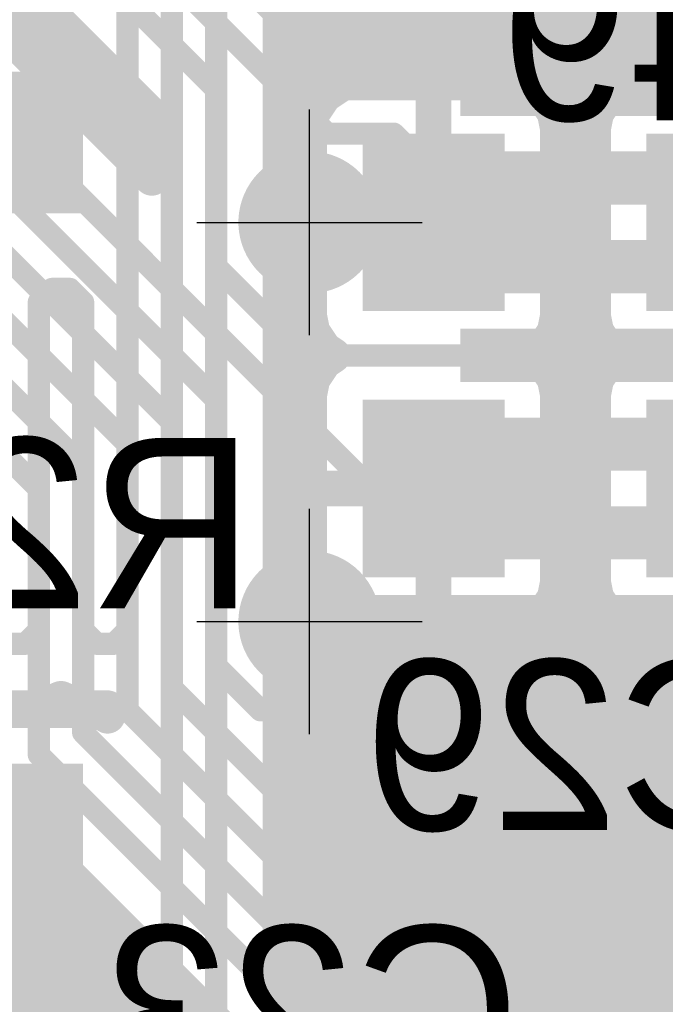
# Model space of a CAD drawing. Extents: x 74 to 326, y 70 to 232.
# Tile 74 of 138: x 167.77 to 171.41, y 167.84 to 173.39. Entities that reach past the tile are written whole.
import ezdxf

# ---------------------------------------------------------------- set-up
doc = ezdxf.new("R2010")
doc.units = 0
for name, color, linetype in [('Bot_Silk', 7, 'CONTINUOUS'), ('Bottom', 2, 'CONTINUOUS'), ('Drill_Layer', 255, 'CONTINUOUS'), ('Gnd', 12, 'CONTINUOUS'), ('Pwr', 13, 'CONTINUOUS'), ('Top', 1, 'CONTINUOUS')]:
    doc.layers.add(name, color=color, linetype=linetype)

# ---------------------------------------------------------------- blocks, each defined once
blk = doc.blocks.new('Cross')
at = {"layer": 'Drill_Layer', "linetype": 'CONTINUOUS'}
for p, q in [((0, -12.7), (0, 12.7)), ((-12.7, 0), (12.7, 0))]:
    blk.add_line(p, q, dxfattribs=at)
blk = doc.blocks.new('UNIT_DISC')
at = {"linetype": 'CONTINUOUS', "const_width": 0.5}
blk.add_lwpolyline([(0.25, 0, 1), (-0.25, 0, 1)], format="xyb", close=True, dxfattribs=at)
blk = doc.blocks.new('SHAPE_EL_236_236_0_0_0_0')
at = {"xscale": 0.6, "yscale": 0.6, "zscale": 0.6}
blk.add_blockref('UNIT_DISC', (0, 0), dxfattribs=at)
blk = doc.blocks.new('SHAPE_TH45_314_236_39_0_0_0')
at = {"linetype": 'CONTINUOUS', "const_width": 0.1}
for points in [[(0.16647, 0.30788, 0.2530389), (-0.16647, 0.30788, 0.2530389)], [(-0.30788, 0.16647, 0.2530389), (-0.30788, -0.16647, 0.2530389)], [(0.30788, -0.16647, 0.2530389), (0.30788, 0.16647, 0.2530389)], [(-0.16647, -0.30788, 0.2530389), (0.16647, -0.30788, 0.2530389)]]:
    blk.add_lwpolyline(points, format="xyb", dxfattribs=at)
at = {"xscale": 0.1, "yscale": 0.1, "zscale": 0.1}
for p in [(-0.16647, 0.30788), (0.16647, 0.30788), (-0.30788, 0.16647), (0.30788, 0.16647), (-0.30788, -0.16647), (0.30788, -0.16647), (-0.16647, -0.30788), (0.16647, -0.30788)]:
    blk.add_blockref('UNIT_DISC', p, dxfattribs=at)
blk = doc.blocks.new('SHAPE_EL_314_314_0_0_0_0')
at = {"xscale": 0.8, "yscale": 0.8, "zscale": 0.8}
blk.add_blockref('UNIT_DISC', (0, 0), dxfattribs=at)
blk = doc.blocks.new('v0306392')
at = {"layer": 'Bottom'}
blk.add_blockref('SHAPE_EL_236_236_0_0_0_0', (0, 0), dxfattribs=at)
at = {"layer": 'Gnd'}
blk.add_blockref('SHAPE_TH45_314_236_39_0_0_0', (0, 0), dxfattribs=at)
at = {"layer": 'Pwr'}
blk.add_blockref('SHAPE_EL_314_314_0_0_0_0', (0, 0), dxfattribs=at)
at = {"layer": 'Top'}
blk.add_blockref('SHAPE_EL_236_236_0_0_0_0', (0, 0), dxfattribs=at)
blk = doc.blocks.new('0603_11751')
at = {"layer": 'Bot_Silk', "linetype": 'CONTINUOUS', "const_width": 0.2}
for points in [[(170.2, 171.05), (170.2, 170.45)], [(171.6, 171.05), (170.2, 171.05)], [(171.6, 170.45), (171.6, 171.05)], [(170.2, 170.45), (171.6, 170.45)]]:
    blk.add_lwpolyline(points, dxfattribs=at)
at = {"layer": 'Bot_Silk', "xscale": 0.2, "yscale": 0.2, "zscale": 0.2}
for p in [(170.2, 171.05), (170.2, 171.05), (171.6, 171.05), (171.6, 171.05), (170.2, 170.45), (170.2, 170.45), (171.6, 170.45), (171.6, 170.45)]:
    blk.add_blockref('UNIT_DISC', p, dxfattribs=at)
blk = doc.blocks.new('SHAPE_SQ_314_393_0_0_0_0')
blk.add_solid([(-0.4, -0.5), (0.4, -0.5), (-0.4, 0.5), (0.4, 0.5)])
blk = doc.blocks.new('SHAPE_EL_196_196_0_0_0_0')
at = {"xscale": 0.5, "yscale": 0.5, "zscale": 0.5}
blk.add_blockref('UNIT_DISC', (0, 0), dxfattribs=at)
blk = doc.blocks.new('w800h1000395_F')
at = {"layer": 'Bottom'}
blk.add_blockref('SHAPE_SQ_314_393_0_0_0_0', (0, 0), dxfattribs=at)
at = {"layer": 'Gnd'}
blk.add_blockref('SHAPE_EL_196_196_0_0_0_0', (0, 0), dxfattribs=at)
at = {"layer": 'Pwr'}
blk.add_blockref('SHAPE_EL_196_196_0_0_0_0', (0, 0), dxfattribs=at)
blk = doc.blocks.new('w800h1000392_F')
at = {"layer": 'Bottom'}
blk.add_blockref('SHAPE_SQ_314_393_0_0_0_0', (0, 0), dxfattribs=at)
at = {"layer": 'Gnd'}
blk.add_blockref('SHAPE_EL_196_196_0_0_0_0', (0, 0), dxfattribs=at)
at = {"layer": 'Pwr'}
blk.add_blockref('SHAPE_EL_196_196_0_0_0_0', (0, 0), dxfattribs=at)
blk = doc.blocks.new('C29')
for name, p in [('w800h1000392_F', (170.1, 170.75)), ('w800h1000395_F', (171.7, 170.75)), ('0603_11751', (0, 0))]:
    blk.add_blockref(name, p)
at = {"layer": 'Bot_Silk', "text_generation_flag": 2}
blk.add_text('C29', height=0.96, dxfattribs=at).set_placement((172.06875, 168.825))
blk = doc.blocks.new('0603_11736')
at = {"layer": 'Bot_Silk', "linetype": 'CONTINUOUS', "const_width": 0.2}
for points in [[(170.2, 172.55), (170.2, 171.95)], [(171.6, 172.55), (170.2, 172.55)], [(171.6, 171.95), (171.6, 172.55)], [(170.2, 171.95), (171.6, 171.95)]]:
    blk.add_lwpolyline(points, dxfattribs=at)
at = {"layer": 'Bot_Silk', "xscale": 0.2, "yscale": 0.2, "zscale": 0.2}
for p in [(170.2, 172.55), (170.2, 172.55), (171.6, 172.55), (171.6, 172.55), (170.2, 171.95), (170.2, 171.95), (171.6, 171.95), (171.6, 171.95)]:
    blk.add_blockref('UNIT_DISC', p, dxfattribs=at)
blk = doc.blocks.new('C49')
for name, p in [('w800h1000392_F', (170.1, 172.25)), ('w800h1000395_F', (171.7, 172.25)), ('0603_11736', (0, 0))]:
    blk.add_blockref(name, p)
at = {"layer": 'Bot_Silk', "text_generation_flag": 2}
blk.add_text('C49', height=0.96, dxfattribs=at).set_placement((172.8375, 172.825))
blk = doc.blocks.new('0603_18759')
at = {"layer": 'Bot_Silk', "linetype": 'CONTINUOUS', "const_width": 0.2}
for points in [[(167.925, 174.2), (167.325, 174.2)], [(167.325, 174.2), (167.325, 172.8)], [(167.925, 172.8), (167.925, 174.2)], [(167.325, 172.8), (167.925, 172.8)]]:
    blk.add_lwpolyline(points, dxfattribs=at)
at = {"layer": 'Bot_Silk', "xscale": 0.2, "yscale": 0.2, "zscale": 0.2}
for p in [(167.325, 174.2), (167.325, 174.2), (167.925, 174.2), (167.925, 174.2), (167.325, 172.8), (167.325, 172.8), (167.925, 172.8), (167.925, 172.8)]:
    blk.add_blockref('UNIT_DISC', p, dxfattribs=at)
blk = doc.blocks.new('w800h100076_F')
at = {"layer": 'Bottom'}
blk.add_blockref('SHAPE_SQ_314_393_0_0_0_0', (0, 0), dxfattribs=at)
at = {"layer": 'Gnd'}
blk.add_blockref('SHAPE_EL_196_196_0_0_0_0', (0, 0), dxfattribs=at)
at = {"layer": 'Pwr'}
blk.add_blockref('SHAPE_EL_196_196_0_0_0_0', (0, 0), dxfattribs=at)
blk = doc.blocks.new('C26')
at = {"rotation": -270}
for name, p in [('w800h1000392_F', (167.625, 174.3)), ('w800h100076_F', (167.625, 172.7))]:
    blk.add_blockref(name, p, dxfattribs=at)
blk.add_blockref('0603_18759', (0, 0))
at = {"layer": 'Bot_Silk', "text_generation_flag": 2}
blk.add_text('C26', height=0.96, dxfattribs=at).set_placement((170.5875, 173.575))
blk = doc.blocks.new('0805_11363')
at = {"layer": 'Bot_Silk', "linetype": 'CONTINUOUS', "const_width": 0.2}
for points in [[(164.225, 171.25), (164.225, 170.25)], [(164.225, 171.25), (166.025, 171.25)], [(166.025, 171.25), (166.025, 170.25)], [(166.025, 170.25), (164.225, 170.25)]]:
    blk.add_lwpolyline(points, dxfattribs=at)
at = {"layer": 'Bot_Silk', "xscale": 0.2, "yscale": 0.2, "zscale": 0.2}
for p in [(164.225, 171.25), (164.225, 171.25), (166.025, 171.25), (166.025, 171.25), (164.225, 170.25), (164.225, 170.25), (166.025, 170.25), (166.025, 170.25)]:
    blk.add_blockref('UNIT_DISC', p, dxfattribs=at)
blk = doc.blocks.new('SHAPE_SQ_393_551_0_0_0_0')
blk.add_solid([(-0.5, -0.7), (0.5, -0.7), (-0.5, 0.7), (0.5, 0.7)])
blk = doc.blocks.new('w1000h1400395_F')
at = {"layer": 'Bottom'}
blk.add_blockref('SHAPE_SQ_393_551_0_0_0_0', (0, 0), dxfattribs=at)
at = {"layer": 'Gnd'}
blk.add_blockref('SHAPE_EL_196_196_0_0_0_0', (0, 0), dxfattribs=at)
at = {"layer": 'Pwr'}
blk.add_blockref('SHAPE_EL_196_196_0_0_0_0', (0, 0), dxfattribs=at)
blk = doc.blocks.new('w1000h140076_F')
at = {"layer": 'Bottom'}
blk.add_blockref('SHAPE_SQ_393_551_0_0_0_0', (0, 0), dxfattribs=at)
at = {"layer": 'Gnd'}
blk.add_blockref('SHAPE_EL_196_196_0_0_0_0', (0, 0), dxfattribs=at)
at = {"layer": 'Pwr'}
blk.add_blockref('SHAPE_EL_196_196_0_0_0_0', (0, 0), dxfattribs=at)
blk = doc.blocks.new('R25')
for name, p in [('w1000h140076_F', (164.125, 170.75)), ('w1000h1400395_F', (166.125, 170.75)), ('0805_11363', (0, 0))]:
    blk.add_blockref(name, p)
at = {"layer": 'Bot_Silk', "text_generation_flag": 2}
blk.add_text('R25', height=0.96, dxfattribs=at).set_placement((169.0875, 170.075))
blk = doc.blocks.new('0603_21265')
at = {"layer": 'Bot_Silk', "linetype": 'CONTINUOUS', "const_width": 0.2}
for points in [[(167.925, 168.7), (167.325, 168.7)], [(167.325, 168.7), (167.325, 167.3)], [(167.925, 167.3), (167.925, 168.7)], [(167.325, 167.3), (167.925, 167.3)]]:
    blk.add_lwpolyline(points, dxfattribs=at)
at = {"layer": 'Bot_Silk', "xscale": 0.2, "yscale": 0.2, "zscale": 0.2}
for p in [(167.325, 168.7), (167.325, 168.7), (167.925, 168.7), (167.925, 168.7), (167.325, 167.3), (167.325, 167.3), (167.925, 167.3), (167.925, 167.3)]:
    blk.add_blockref('UNIT_DISC', p, dxfattribs=at)
blk = doc.blocks.new('w800h100075_F')
at = {"layer": 'Bottom'}
blk.add_blockref('SHAPE_SQ_314_393_0_0_0_0', (0, 0), dxfattribs=at)
at = {"layer": 'Gnd'}
blk.add_blockref('SHAPE_EL_196_196_0_0_0_0', (0, 0), dxfattribs=at)
at = {"layer": 'Pwr'}
blk.add_blockref('SHAPE_EL_196_196_0_0_0_0', (0, 0), dxfattribs=at)
blk = doc.blocks.new('C23')
at = {"rotation": -270}
for name, p in [('w800h1000392_F', (167.625, 168.8)), ('w800h100075_F', (167.625, 167.2))]:
    blk.add_blockref(name, p, dxfattribs=at)
blk.add_blockref('0603_21265', (0, 0))
at = {"layer": 'Bot_Silk', "text_generation_flag": 2}
blk.add_text('C23', height=0.96, dxfattribs=at).set_placement((170.5875, 167.325))
blk = doc.blocks.new('SHAPE_SQ_511_118_0_0_0_0')
blk.add_solid([(-0.65, -0.15), (0.65, -0.15), (-0.65, 0.15), (0.65, 0.15)])
blk = doc.blocks.new('w1300h300465')
at = {"layer": 'Gnd'}
blk.add_blockref('SHAPE_EL_196_196_0_0_0_0', (0, 0), dxfattribs=at)
at = {"layer": 'Pwr'}
blk.add_blockref('SHAPE_EL_196_196_0_0_0_0', (0, 0), dxfattribs=at)
at = {"layer": 'Top'}
blk.add_blockref('SHAPE_SQ_511_118_0_0_0_0', (0, 0), dxfattribs=at)
blk = doc.blocks.new('w1300h300472')
at = {"layer": 'Gnd'}
blk.add_blockref('SHAPE_EL_196_196_0_0_0_0', (0, 0), dxfattribs=at)
at = {"layer": 'Pwr'}
blk.add_blockref('SHAPE_EL_196_196_0_0_0_0', (0, 0), dxfattribs=at)
at = {"layer": 'Top'}
blk.add_blockref('SHAPE_SQ_511_118_0_0_0_0', (0, 0), dxfattribs=at)
blk = doc.blocks.new('w1300h300464')
at = {"layer": 'Gnd'}
blk.add_blockref('SHAPE_EL_196_196_0_0_0_0', (0, 0), dxfattribs=at)
at = {"layer": 'Pwr'}
blk.add_blockref('SHAPE_EL_196_196_0_0_0_0', (0, 0), dxfattribs=at)
at = {"layer": 'Top'}
blk.add_blockref('SHAPE_SQ_511_118_0_0_0_0', (0, 0), dxfattribs=at)
blk = doc.blocks.new('w1300h300395')
at = {"layer": 'Gnd'}
blk.add_blockref('SHAPE_EL_196_196_0_0_0_0', (0, 0), dxfattribs=at)
at = {"layer": 'Pwr'}
blk.add_blockref('SHAPE_EL_196_196_0_0_0_0', (0, 0), dxfattribs=at)
at = {"layer": 'Top'}
blk.add_blockref('SHAPE_SQ_511_118_0_0_0_0', (0, 0), dxfattribs=at)
blk = doc.blocks.new('w1300h300474')
at = {"layer": 'Gnd'}
blk.add_blockref('SHAPE_EL_196_196_0_0_0_0', (0, 0), dxfattribs=at)
at = {"layer": 'Pwr'}
blk.add_blockref('SHAPE_EL_196_196_0_0_0_0', (0, 0), dxfattribs=at)
at = {"layer": 'Top'}
blk.add_blockref('SHAPE_SQ_511_118_0_0_0_0', (0, 0), dxfattribs=at)
blk = doc.blocks.new('w1300h300473')
at = {"layer": 'Gnd'}
blk.add_blockref('SHAPE_EL_196_196_0_0_0_0', (0, 0), dxfattribs=at)
at = {"layer": 'Pwr'}
blk.add_blockref('SHAPE_EL_196_196_0_0_0_0', (0, 0), dxfattribs=at)
at = {"layer": 'Top'}
blk.add_blockref('SHAPE_SQ_511_118_0_0_0_0', (0, 0), dxfattribs=at)
blk = doc.blocks.new('w1300h300392')
at = {"layer": 'Gnd'}
blk.add_blockref('SHAPE_EL_196_196_0_0_0_0', (0, 0), dxfattribs=at)
at = {"layer": 'Pwr'}
blk.add_blockref('SHAPE_EL_196_196_0_0_0_0', (0, 0), dxfattribs=at)
at = {"layer": 'Top'}
blk.add_blockref('SHAPE_SQ_511_118_0_0_0_0', (0, 0), dxfattribs=at)
blk = doc.blocks.new('w1300h300461')
at = {"layer": 'Gnd'}
blk.add_blockref('SHAPE_EL_196_196_0_0_0_0', (0, 0), dxfattribs=at)
at = {"layer": 'Pwr'}
blk.add_blockref('SHAPE_EL_196_196_0_0_0_0', (0, 0), dxfattribs=at)
at = {"layer": 'Top'}
blk.add_blockref('SHAPE_SQ_511_118_0_0_0_0', (0, 0), dxfattribs=at)
blk = doc.blocks.new('w1300h300458')
at = {"layer": 'Gnd'}
blk.add_blockref('SHAPE_EL_196_196_0_0_0_0', (0, 0), dxfattribs=at)
at = {"layer": 'Pwr'}
blk.add_blockref('SHAPE_EL_196_196_0_0_0_0', (0, 0), dxfattribs=at)
at = {"layer": 'Top'}
blk.add_blockref('SHAPE_SQ_511_118_0_0_0_0', (0, 0), dxfattribs=at)
blk = doc.blocks.new('w1300h300463')
at = {"layer": 'Gnd'}
blk.add_blockref('SHAPE_EL_196_196_0_0_0_0', (0, 0), dxfattribs=at)
at = {"layer": 'Pwr'}
blk.add_blockref('SHAPE_EL_196_196_0_0_0_0', (0, 0), dxfattribs=at)
at = {"layer": 'Top'}
blk.add_blockref('SHAPE_SQ_511_118_0_0_0_0', (0, 0), dxfattribs=at)
blk = doc.blocks.new('w1300h300462')
at = {"layer": 'Gnd'}
blk.add_blockref('SHAPE_EL_196_196_0_0_0_0', (0, 0), dxfattribs=at)
at = {"layer": 'Pwr'}
blk.add_blockref('SHAPE_EL_196_196_0_0_0_0', (0, 0), dxfattribs=at)
at = {"layer": 'Top'}
blk.add_blockref('SHAPE_SQ_511_118_0_0_0_0', (0, 0), dxfattribs=at)
blk = doc.blocks.new('U2')
for name, p in [('w1300h300465', (170.9, 173.5)), ('w1300h300472', (170.9, 173)), ('w1300h300464', (170.9, 172.5)), ('w1300h300395', (170.9, 172)), ('w1300h300474', (170.9, 171.5)), ('w1300h300395', (170.9, 171)), ('w1300h300473', (170.9, 170.5)), ('w1300h300392', (170.9, 170)), ('w1300h300463', (170.9, 169.5)), ('w1300h300462', (170.9, 169)), ('w1300h300461', (170.9, 168.5)), ('w1300h300458', (170.9, 168))]:
    blk.add_blockref(name, p)
blk = doc.blocks.new('CUPOUR_L1_F0_TT90_31294')
at = {"layer": 'Top', "linetype": 'CONTINUOUS', "const_width": 0.2}
for points in [[(165.9875, 175.02516), (168.5125, 172.50016)], [(168.5125, 172.84984), (167.06768, 174.29466)], [(167.6125, 173.40016), (167.96218, 173.40016)], [(167.7625, 173.25016), (168.11218, 173.25016)], [(167.9125, 173.10016), (168.26218, 173.10016)], [(168.0625, 172.95016), (168.41218, 172.95016)], [(168.5125, 172.50016), (168.5125, 172.84984)], [(168.2125, 172.80016), (168.5125, 172.80016)], [(168.3625, 172.65016), (168.5125, 172.65016)], [(171, 170), (171.85, 170)], [(169.24984, 167.3625), (167.56768, 169.04466)], [(163.19676, 168.9), (167.71234, 168.9)], [(163.29699, 168.75), (167.86234, 168.75)], [(163.38798, 168.6), (168.01234, 168.6)], [(163.41782, 168.45), (168.16234, 168.45)], [(163.44766, 168.3), (168.31234, 168.3)], [(163.45363, 168.15), (168.46234, 168.15)], [(163.42379, 168), (168.61234, 168)], [(163.39395, 167.85), (168.76234, 167.85)]]:
    blk.add_lwpolyline(points, dxfattribs=at)
at = {"layer": 'Top', "xscale": 0.2, "yscale": 0.2, "zscale": 0.2}
for p in [(167.96218, 173.40016), (167.7625, 173.25016), (168.11218, 173.25016), (167.9125, 173.10016), (168.26218, 173.10016), (168.0625, 172.95016), (168.41218, 172.95016), (168.5125, 172.84984), (168.5125, 172.84984), (168.2125, 172.80016), (168.5125, 172.80016), (168.3625, 172.65016), (168.5125, 172.65016), (168.5125, 172.50016), (168.5125, 172.50016), (171, 170), (167.71234, 168.9), (167.86234, 168.75), (168.01234, 168.6), (168.16234, 168.45), (168.31234, 168.3), (168.46234, 168.15), (168.61234, 168), (168.76234, 167.85)]:
    blk.add_blockref('UNIT_DISC', p, dxfattribs=at)
blk = doc.blocks.new('CUPOUR_L2_F0_TT90_39393')
at = {"layer": 'Bottom', "linetype": 'CONTINUOUS', "const_width": 0.2}
for points in [[(169.2375, 176.84984), (169.2375, 162.30289)], [(169.2375, 173.35), (176.825, 173.35)], [(169.2375, 173.2), (176.825, 173.2)], [(169.2375, 173.05), (176.825, 173.05)], [(169.48372, 172.96628), (169.58295, 173.03259)], [(169.58295, 173.03259), (169.67046, 173.05)], [(169.67046, 173.05), (170.52954, 173.05)], [(170.1, 172.35), (170.1, 173.05)], [(170.52954, 173.05), (170.61705, 173.03259)], [(170.61705, 173.03259), (170.71628, 172.96628)], [(171.08372, 172.96628), (171.18295, 173.03259)], [(171.18295, 173.03259), (171.27046, 173.05)], [(171.27046, 173.05), (172.12954, 173.05)], [(169.41741, 172.86705), (169.48372, 172.96628)], [(170.71628, 172.96628), (170.78259, 172.86705)], [(171.01741, 172.86705), (171.08372, 172.96628)], [(169.2375, 172.9), (169.43942, 172.9)], [(169.4, 172.77954), (169.41741, 172.86705)], [(170.76057, 172.9), (171.03942, 172.9)], [(170.78259, 172.86705), (170.8, 172.77954)], [(171, 172.77954), (171.01741, 172.86705)], [(169.2375, 172.75), (169.4, 172.75)], [(169.4, 171.72046), (169.4, 172.77954)], [(170.8, 172.77954), (170.8, 171.72046)], [(170.8, 172.75), (171, 172.75)], [(171, 171.72046), (171, 172.77954)], [(169.2375, 172.6), (169.4, 172.6)], [(170.8, 172.6), (171, 172.6)], [(169.2375, 172.45), (169.4, 172.45)], [(170.8, 172.45), (171, 172.45)], [(169.2375, 172.3), (169.4, 172.3)], [(170.8, 172.3), (171, 172.3)], [(170, 172.25), (169.4, 172.25)], [(170.2, 172.25), (170.8, 172.25)], [(169.2375, 172.15), (169.4, 172.15)], [(170.8, 172.15), (171, 172.15)], [(169.2375, 172), (169.4, 172)], [(170.8, 172), (171, 172)], [(169.2375, 171.85), (169.4, 171.85)], [(170.8, 171.85), (171, 171.85)], [(169.2375, 171.7), (169.40407, 171.7)], [(169.41741, 171.63295), (169.4, 171.72046)], [(170.8, 171.72046), (170.78259, 171.63295)], [(170.79592, 171.7), (171.00407, 171.7)], [(171.01741, 171.63295), (171, 171.72046)], [(169.48372, 171.53372), (169.41741, 171.63295)], [(170.78259, 171.63295), (170.71628, 171.53372)], [(171.08372, 171.53372), (171.01741, 171.63295)], [(169.2375, 171.55), (169.47284, 171.55)], [(169.53418, 171.5), (169.48372, 171.53372)], [(170.71628, 171.53372), (170.66581, 171.5)], [(170.72715, 171.55), (171.07284, 171.55)], [(171.13418, 171.5), (171.08372, 171.53372)], [(169.41741, 171.36705), (169.48372, 171.46628)], [(169.48372, 171.46628), (169.53418, 171.5)], [(170.66581, 171.5), (170.71628, 171.46628)], [(170.71628, 171.46628), (170.78259, 171.36705)], [(171.01741, 171.36705), (171.08372, 171.46628)], [(171.08372, 171.46628), (171.13418, 171.5)], [(169.2375, 171.4), (169.43942, 171.4)], [(169.4, 171.27954), (169.41741, 171.36705)], [(170.76057, 171.4), (171.03942, 171.4)], [(170.78259, 171.36705), (170.8, 171.27954)], [(171, 171.27954), (171.01741, 171.36705)], [(169.2375, 171.25), (169.4, 171.25)], [(169.4, 170.22046), (169.4, 171.27954)], [(170.8, 171.27954), (170.8, 170.22046)], [(170.8, 171.25), (171, 171.25)], [(171, 170.22046), (171, 171.27954)], [(169.2375, 171.1), (169.4, 171.1)], [(170.8, 171.1), (171, 171.1)], [(169.2375, 170.95), (169.4, 170.95)], [(170.8, 170.95), (171, 170.95)], [(169.2375, 170.8), (169.4, 170.8)], [(170.8, 170.8), (171, 170.8)], [(170, 170.75), (169.4, 170.75)], [(170.2, 170.75), (170.8, 170.75)], [(169.2375, 170.65), (169.4, 170.65)], [(170.1, 170.65), (170.1, 169.95)], [(170.8, 170.65), (171, 170.65)], [(169.2375, 170.5), (169.4, 170.5)], [(170.8, 170.5), (171, 170.5)], [(169.2375, 170.35), (169.4, 170.35)], [(170.8, 170.35), (171, 170.35)], [(169.2375, 170.2), (169.40407, 170.2)], [(169.41741, 170.13295), (169.4, 170.22046)], [(170.8, 170.22046), (170.78259, 170.13295)], [(170.79592, 170.2), (171.00407, 170.2)], [(171.01741, 170.13295), (171, 170.22046)], [(169.48372, 170.03372), (169.41741, 170.13295)], [(170.78259, 170.13295), (170.71628, 170.03372)], [(171.08372, 170.03372), (171.01741, 170.13295)], [(169.2375, 170.05), (169.47284, 170.05)], [(169.58295, 169.96741), (169.48372, 170.03372)], [(170.71628, 170.03372), (170.61705, 169.96741)], [(170.72715, 170.05), (171.07284, 170.05)], [(171.18295, 169.96741), (171.08372, 170.03372)], [(169.67046, 169.95), (169.58295, 169.96741)], [(170.61705, 169.96741), (170.52954, 169.95)], [(171.27046, 169.95), (171.18295, 169.96741)], [(170.52954, 169.95), (169.67046, 169.95)], [(172.12954, 169.95), (171.27046, 169.95)], [(169.2375, 169.9), (176.825, 169.9)], [(169.2375, 169.75), (176.825, 169.75)], [(169.2375, 169.6), (176.825, 169.6)], [(167.91112, 169.52866), (167.87211, 169.5125)], [(168, 169.56546), (167.91112, 169.52866)], [(168.08887, 169.52866), (168, 169.56546)], [(168.12789, 169.5125), (168.08887, 169.52866)], [(167.09546, 169.5), (168.15454, 169.5)], [(167.87211, 169.5125), (167.62789, 169.5125)], [(168.2625, 169.5125), (168.12789, 169.5125)], [(168.15454, 169.5), (168.24205, 169.48259)], [(168.24205, 169.48259), (168.2625, 169.46892)], [(168.2625, 169.46892), (168.2625, 169.5125)], [(169.2375, 169.45), (176.825, 169.45)], [(169.2375, 169.3), (176.825, 169.3)], [(169.2375, 169.15), (176.825, 169.15)], [(169.2375, 169), (176.825, 169)], [(169.2375, 168.85), (176.825, 168.85)], [(169.2375, 168.7), (176.825, 168.7)], [(169.2375, 168.55), (176.825, 168.55)], [(169.2375, 168.4), (176.825, 168.4)], [(169.2375, 168.25), (176.825, 168.25)], [(169.2375, 168.1), (176.825, 168.1)], [(169.2375, 167.95), (176.825, 167.95)], [(169.2375, 167.8), (176.825, 167.8)]]:
    blk.add_lwpolyline(points, dxfattribs=at)
at = {"layer": 'Bottom', "xscale": 0.2, "yscale": 0.2, "zscale": 0.2}
for p in [(169.2375, 173.35), (169.2375, 173.2), (169.2375, 173.05), (169.58295, 173.03259), (169.58295, 173.03259), (169.67046, 173.05), (169.67046, 173.05), (170.1, 173.05), (170.52954, 173.05), (170.52954, 173.05), (170.61705, 173.03259), (170.61705, 173.03259), (171.18295, 173.03259), (171.18295, 173.03259), (171.27046, 173.05), (171.27046, 173.05), (169.48372, 172.96628), (169.48372, 172.96628), (170.71628, 172.96628), (170.71628, 172.96628), (171.08372, 172.96628), (171.08372, 172.96628), (169.2375, 172.9), (169.41741, 172.86705), (169.41741, 172.86705), (169.43942, 172.9), (170.76057, 172.9), (170.78259, 172.86705), (170.78259, 172.86705), (171.01741, 172.86705), (171.01741, 172.86705), (171.03942, 172.9), (169.2375, 172.75), (169.4, 172.77954), (169.4, 172.77954), (169.4, 172.75), (170.8, 172.77954), (170.8, 172.77954), (170.8, 172.75), (171, 172.77954), (171, 172.77954), (171, 172.75), (169.2375, 172.6), (169.4, 172.6), (170.8, 172.6), (171, 172.6), (169.2375, 172.45), (169.4, 172.45), (170.8, 172.45), (171, 172.45), (169.2375, 172.3), (169.4, 172.3), (170.1, 172.35), (170.8, 172.3), (171, 172.3), (169.4, 172.25), (170, 172.25), (170.2, 172.25), (170.8, 172.25), (169.2375, 172.15), (169.4, 172.15), (170.8, 172.15), (171, 172.15), (169.2375, 172), (169.4, 172), (170.8, 172), (171, 172), (169.2375, 171.85), (169.4, 171.85), (170.8, 171.85), (171, 171.85), (169.2375, 171.7), (169.4, 171.72046), (169.4, 171.72046), (169.40407, 171.7), (170.79592, 171.7), (170.8, 171.72046), (170.8, 171.72046), (171, 171.72046), (171, 171.72046), (171.00407, 171.7), (169.41741, 171.63295), (169.41741, 171.63295), (170.78259, 171.63295), (170.78259, 171.63295), (171.01741, 171.63295), (171.01741, 171.63295), (169.2375, 171.55), (169.47284, 171.55), (169.48372, 171.53372), (169.48372, 171.53372), (170.71628, 171.53372), (170.71628, 171.53372), (170.72715, 171.55), (171.07284, 171.55), (171.08372, 171.53372), (171.08372, 171.53372), (169.48372, 171.46628), (169.48372, 171.46628), (169.53418, 171.5), (169.53418, 171.5), (170.66581, 171.5), (170.66581, 171.5), (170.71628, 171.46628), (170.71628, 171.46628), (171.08372, 171.46628), (171.08372, 171.46628), (171.13418, 171.5), (171.13418, 171.5), (169.2375, 171.4), (169.41741, 171.36705), (169.41741, 171.36705), (169.43942, 171.4), (170.76057, 171.4), (170.78259, 171.36705), (170.78259, 171.36705), (171.01741, 171.36705), (171.01741, 171.36705), (171.03942, 171.4), (169.2375, 171.25), (169.4, 171.27954), (169.4, 171.27954), (169.4, 171.25), (170.8, 171.27954), (170.8, 171.27954), (170.8, 171.25), (171, 171.27954), (171, 171.27954), (171, 171.25), (169.2375, 171.1), (169.4, 171.1), (170.8, 171.1), (171, 171.1), (169.2375, 170.95), (169.4, 170.95), (170.8, 170.95), (171, 170.95), (169.2375, 170.8), (169.4, 170.8), (170.8, 170.8), (171, 170.8), (169.4, 170.75), (170, 170.75), (170.2, 170.75), (170.8, 170.75), (169.2375, 170.65), (169.4, 170.65), (170.1, 170.65), (170.8, 170.65), (171, 170.65), (169.2375, 170.5), (169.4, 170.5), (170.8, 170.5), (171, 170.5), (169.2375, 170.35), (169.4, 170.35), (170.8, 170.35), (171, 170.35), (169.2375, 170.2), (169.4, 170.22046), (169.4, 170.22046), (169.40407, 170.2), (170.79592, 170.2), (170.8, 170.22046), (170.8, 170.22046), (171, 170.22046), (171, 170.22046), (171.00407, 170.2), (169.41741, 170.13295), (169.41741, 170.13295), (170.78259, 170.13295), (170.78259, 170.13295), (171.01741, 170.13295), (171.01741, 170.13295), (169.2375, 170.05), (169.47284, 170.05), (169.48372, 170.03372), (169.48372, 170.03372), (170.71628, 170.03372), (170.71628, 170.03372), (170.72715, 170.05), (171.07284, 170.05), (171.08372, 170.03372), (171.08372, 170.03372), (169.58295, 169.96741), (169.58295, 169.96741), (170.61705, 169.96741), (170.61705, 169.96741), (171.18295, 169.96741), (171.18295, 169.96741), (169.67046, 169.95), (169.67046, 169.95), (170.1, 169.95), (170.52954, 169.95), (170.52954, 169.95), (171.27046, 169.95), (171.27046, 169.95), (169.2375, 169.9), (169.2375, 169.75), (169.2375, 169.6), (167.91112, 169.52866), (167.91112, 169.52866), (168, 169.56546), (168, 169.56546), (168.08887, 169.52866), (168.08887, 169.52866), (167.87211, 169.5125), (167.87211, 169.5125), (168.12789, 169.5125), (168.12789, 169.5125), (168.15454, 169.5), (168.15454, 169.5), (168.24205, 169.48259), (168.24205, 169.48259), (168.2625, 169.5125), (168.2625, 169.5125), (168.2625, 169.46892), (168.2625, 169.46892), (169.2375, 169.45), (169.2375, 169.3), (169.2375, 169.15), (169.2375, 169), (169.2375, 168.85), (169.2375, 168.7), (169.2375, 168.55), (169.2375, 168.4), (169.2375, 168.25), (169.2375, 168.1), (169.2375, 167.95), (169.2375, 167.8)]:
    blk.add_blockref('UNIT_DISC', p, dxfattribs=at)

msp = doc.modelspace()

# ---------------------------------------------------------------- linework, layer by layer
at = {"layer": 'Bottom', "linetype": 'CONTINUOUS'}
for points, const_width in [([(168.375, 177.25), (168.375, 169.95)], 0.125), ([(168.625, 177.125), (168.625, 164.7)], 0.125), ([(168.875, 177), (168.875, 162.375)], 0.125), ([(171.7, 172.25), (172.4, 172.25)], 0.6), ([(167.95, 171.875), (167.875, 171.8)], 0.125), ([(168.05, 171.875), (167.95, 171.875)], 0.125), ([(168.125, 171.8), (168.05, 171.875)], 0.125), ([(167.875, 171.8), (167.875, 169.95)], 0.125), ([(168.125, 169.95), (168.125, 171.8)], 0.125), ([(171.7, 170.75), (172.4, 170.75)], 0.6), ([(167.875, 169.95), (167.8, 169.875)], 0.125), ([(168.2, 169.875), (168.125, 169.95)], 0.125), ([(168.375, 169.95), (168.3, 169.875)], 0.125), ([(167.8, 169.875), (167.7, 169.875)], 0.125), ([(168.3, 169.875), (168.2, 169.875)], 0.125), ([(167.625, 168.875), (166.875, 168.875)], 0.6), ([(167.625, 168.8), (167.625, 168.875)], 0.6)]:
    msp.add_lwpolyline(points, dxfattribs=dict(at, const_width=const_width))
at = {"layer": 'Top', "linetype": 'CONTINUOUS'}
for points, const_width in [([(165.625, 174.875), (170, 170.5)], 0.125), ([(168.875, 171.25), (165.375, 174.75)], 0.125), ([(169.625, 173), (167.875, 174.75)], 0.125), ([(165.125, 174.625), (168.625, 171.125)], 0.125), ([(167.625, 174.625), (169.5, 172.75)], 0.125), ([(164.875, 174.5), (168.375, 171)], 0.125), ([(167.375, 174.5), (168.875, 173)], 0.125), ([(164.625, 174.375), (168.125, 170.875)], 0.125), ([(164.375, 174.25), (167.875, 170.75)], 0.125), ([(168.875, 173), (168.875, 172)], 0.125), ([(170.9, 173), (169.625, 173)], 0.125), ([(169.5, 172.75), (169.875, 172.75)], 0.125), ([(169.875, 172.75), (170.125, 172.5)], 0.125), ([(170.125, 172.5), (170.9, 172.5)], 0.125), ([(170.9, 172), (172.15, 172)], 0.3), ([(168.875, 172), (169.375, 171.5)], 0.125), ([(169.375, 171.5), (170.9, 171.5)], 0.125), ([(168.875, 169.75), (168.875, 171.25)], 0.125), ([(168.625, 171.125), (168.625, 169.625)], 0.125), ([(170.9, 171), (172.15, 171)], 0.3), ([(168.375, 171), (168.375, 169.5)], 0.125), ([(168.125, 170.875), (168.125, 169.375)], 0.125), ([(167.875, 170.75), (167.875, 169.25)], 0.125), ([(170, 170.5), (170.9, 170.5)], 0.125), ([(170.9, 170), (169.4, 170)], 0.3), ([(169.125, 169.5), (168.875, 169.75)], 0.125), ([(168.625, 169.625), (169.25, 169)], 0.125), ([(168.375, 169.5), (169.375, 168.5)], 0.125), ([(170.9, 169.5), (169.125, 169.5)], 0.125), ([(169.5, 168), (168.125, 169.375)], 0.125), ([(169.625, 167.5), (167.875, 169.25)], 0.125), ([(169.25, 169), (170.9, 169)], 0.125), ([(169.375, 168.5), (170.9, 168.5)], 0.125), ([(170.9, 168), (169.5, 168)], 0.125)]:
    msp.add_lwpolyline(points, dxfattribs=dict(at, const_width=const_width))

# ---------------------------------------------------------------- block references
for name in ['CUPOUR_L2_F0_TT90_39393', 'CUPOUR_L1_F0_TT90_31294', 'U2', 'C26', 'C49', 'R25', 'C29', 'C23']:
    msp.add_blockref(name, (0, 0))
at = {"rotation": 90}
for p in [(169.4, 172.25), (169.4, 170)]:
    msp.add_blockref('v0306392', p, dxfattribs=at)
at = {"layer": 'Bottom'}
for p, xscale, yscale, zscale in [((171.7, 172.25), 0.6, 0.6, 0.6), ((167.95, 171.875), 0.125, 0.125, 0.125), ((167.95, 171.875), 0.125, 0.125, 0.125), ((168.05, 171.875), 0.125, 0.125, 0.125), ((168.05, 171.875), 0.125, 0.125, 0.125), ((167.875, 171.8), 0.125, 0.125, 0.125), ((167.875, 171.8), 0.125, 0.125, 0.125), ((168.125, 171.8), 0.125, 0.125, 0.125), ((168.125, 171.8), 0.125, 0.125, 0.125), ((171.7, 170.75), 0.6, 0.6, 0.6), ((167.875, 169.95), 0.125, 0.125, 0.125), ((167.875, 169.95), 0.125, 0.125, 0.125), ((168.125, 169.95), 0.125, 0.125, 0.125), ((168.125, 169.95), 0.125, 0.125, 0.125), ((168.375, 169.95), 0.125, 0.125, 0.125), ((168.375, 169.95), 0.125, 0.125, 0.125), ((167.8, 169.875), 0.125, 0.125, 0.125), ((167.8, 169.875), 0.125, 0.125, 0.125), ((168.2, 169.875), 0.125, 0.125, 0.125), ((168.2, 169.875), 0.125, 0.125, 0.125), ((168.3, 169.875), 0.125, 0.125, 0.125), ((168.3, 169.875), 0.125, 0.125, 0.125), ((167.625, 168.875), 0.6, 0.6, 0.6), ((167.625, 168.875), 0.6, 0.6, 0.6), ((167.625, 168.8), 0.6, 0.6, 0.6)]:
    msp.add_blockref('UNIT_DISC', p, dxfattribs=dict(at, xscale=xscale, yscale=yscale, zscale=zscale))
at = {"layer": 'Drill_Layer', "xscale": 0.05, "yscale": 0.05, "zscale": 0.05}
for p in [(169.4, 172.25), (169.4, 170)]:
    msp.add_blockref('Cross', p, dxfattribs=at)
at = {"layer": 'Top'}
for p, xscale, yscale, zscale in [((168.875, 173), 0.125, 0.125, 0.125), ((168.875, 173), 0.125, 0.125, 0.125), ((169.625, 173), 0.125, 0.125, 0.125), ((169.625, 173), 0.125, 0.125, 0.125), ((170.9, 173), 0.125, 0.125, 0.125), ((169.5, 172.75), 0.125, 0.125, 0.125), ((169.5, 172.75), 0.125, 0.125, 0.125), ((169.875, 172.75), 0.125, 0.125, 0.125), ((169.875, 172.75), 0.125, 0.125, 0.125), ((170.125, 172.5), 0.125, 0.125, 0.125), ((170.125, 172.5), 0.125, 0.125, 0.125), ((170.9, 172.5), 0.125, 0.125, 0.125), ((170.9, 172), 0.3, 0.3, 0.3), ((168.875, 172), 0.125, 0.125, 0.125), ((168.875, 172), 0.125, 0.125, 0.125), ((169.375, 171.5), 0.125, 0.125, 0.125), ((169.375, 171.5), 0.125, 0.125, 0.125), ((170.9, 171.5), 0.125, 0.125, 0.125), ((168.875, 171.25), 0.125, 0.125, 0.125), ((168.875, 171.25), 0.125, 0.125, 0.125), ((168.625, 171.125), 0.125, 0.125, 0.125), ((168.625, 171.125), 0.125, 0.125, 0.125), ((170.9, 171), 0.3, 0.3, 0.3), ((168.375, 171), 0.125, 0.125, 0.125), ((168.375, 171), 0.125, 0.125, 0.125), ((168.125, 170.875), 0.125, 0.125, 0.125), ((168.125, 170.875), 0.125, 0.125, 0.125), ((167.875, 170.75), 0.125, 0.125, 0.125), ((167.875, 170.75), 0.125, 0.125, 0.125), ((170, 170.5), 0.125, 0.125, 0.125), ((170, 170.5), 0.125, 0.125, 0.125), ((170.9, 170.5), 0.125, 0.125, 0.125), ((169.4, 170), 0.3, 0.3, 0.3), ((170.9, 170), 0.3, 0.3, 0.3), ((168.875, 169.75), 0.125, 0.125, 0.125), ((168.875, 169.75), 0.125, 0.125, 0.125), ((168.625, 169.625), 0.125, 0.125, 0.125), ((168.625, 169.625), 0.125, 0.125, 0.125), ((168.375, 169.5), 0.125, 0.125, 0.125), ((168.375, 169.5), 0.125, 0.125, 0.125), ((169.125, 169.5), 0.125, 0.125, 0.125), ((169.125, 169.5), 0.125, 0.125, 0.125), ((170.9, 169.5), 0.125, 0.125, 0.125), ((168.125, 169.375), 0.125, 0.125, 0.125), ((168.125, 169.375), 0.125, 0.125, 0.125), ((167.875, 169.25), 0.125, 0.125, 0.125), ((167.875, 169.25), 0.125, 0.125, 0.125), ((169.25, 169), 0.125, 0.125, 0.125), ((169.25, 169), 0.125, 0.125, 0.125), ((170.9, 169), 0.125, 0.125, 0.125), ((169.375, 168.5), 0.125, 0.125, 0.125), ((169.375, 168.5), 0.125, 0.125, 0.125), ((170.9, 168.5), 0.125, 0.125, 0.125), ((169.5, 168), 0.125, 0.125, 0.125), ((169.5, 168), 0.125, 0.125, 0.125), ((170.9, 168), 0.125, 0.125, 0.125)]:
    msp.add_blockref('UNIT_DISC', p, dxfattribs=dict(at, xscale=xscale, yscale=yscale, zscale=zscale))

doc.saveas('drawing.dxf')
